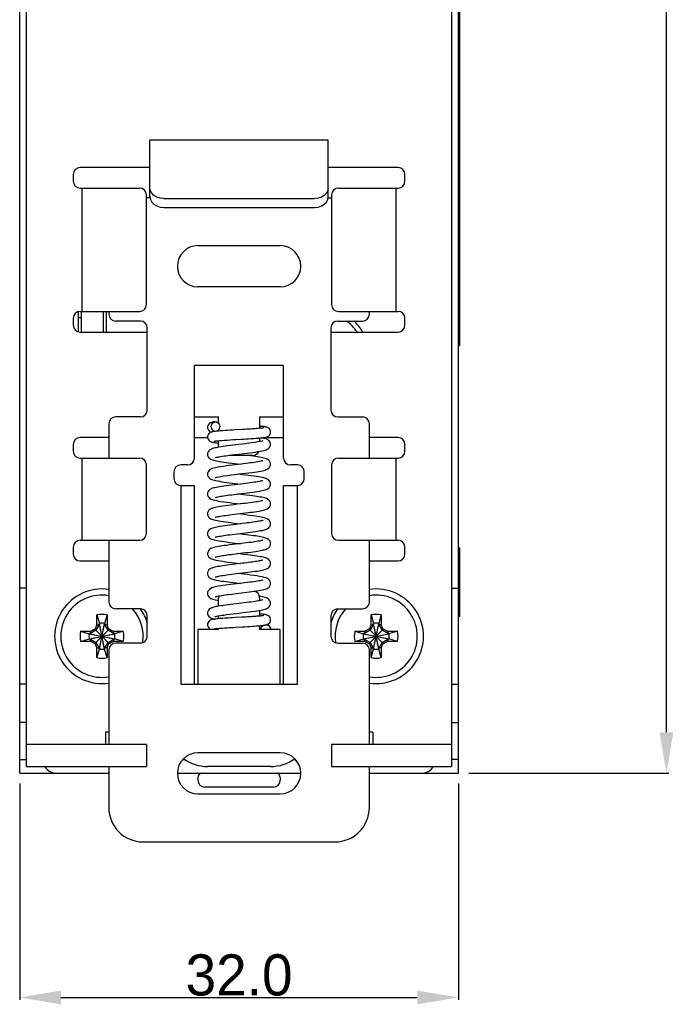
# Model space of a CAD drawing. Header units: millimetres. Extents: x 0 to 268, y -17 to 134.
# Tile 1 of 7: x 0 to 48, y -17 to 55. Entities that reach past the tile are written whole.
import ezdxf

# ---------------------------------------------------------------- set-up
doc = ezdxf.new("R2010")
doc.units = ezdxf.units.MM
doc.layers.add('02___PRT_ALL_AXES', color=7, linetype='Continuous')
doc.styles.add('TEXTSTYLE_5', font='txt')
doc.dimstyles.new('DIMSTYLE_5', dxfattribs={"dimtxt": 2.5, "dimasz": 3, "dimexe": 0.18, "dimexo": 0.75, "dimgap": 0.09, "dimtad": 1, "dimdec": 1, "dimzin": 0, "dimdsep": 46, "dimtxsty": 'TEXTSTYLE_5', "dimblk": '_FILLED', "dimblk1": '_FILLED', "dimblk2": '_FILLED', "dimcen": 0.09, "dimclrd": 2, "dimclre": 2, "dimclrt": 2, "dimadec": 0, "dimazin": 0, "dimtol": 1, "dimtp": 0.5, "dimtm": 0.5, "dimtfac": 1, "dimtdec": 1, "dimtofl": 0, "dimtmove": 0, "dimatfit": 3, "dimldrblk": '_FILLED', "dimfxl": 1, "dimtolj": 1, "dimtzin": 0, "dimarcsym": 0})

# ---------------------------------------------------------------- blocks, each defined once
blk = doc.blocks.new('_FILLED')
at = {"color": 0, "linetype": 'ByBlock'}
blk.add_solid([(0, 0), (-1, 0.167), (-1, -0.167)], dxfattribs=at)
blk = doc.blocks.new('*D2')
at = {"color": 2, "lineweight": -2}
for p, q in [((0, -0.75), (0, -16.533)), ((32, -0.75), (32, -16.533)), ((3, -16.353), (29, -16.353))]:
    blk.add_line(p, q, dxfattribs=at)
at = {"layer": 'Defpoints', "color": 0}
for p in [(0, 0), (32, 0), (32, -16.353)]:
    blk.add_point(p, dxfattribs=at)
at = {"color": 2, "lineweight": -2, "xscale": 3, "yscale": 3, "zscale": 3, "rotation": 180}
blk.add_blockref('_FILLED', (0, -16.353), dxfattribs=at)
at = {"color": 2, "lineweight": -2, "xscale": 3, "yscale": 3, "zscale": 3}
blk.add_blockref('_FILLED', (32, -16.353), dxfattribs=at)
at = {"color": 2, "insert": (16, -14.73), "char_height": 3, "attachment_point": 5, "style": 'TEXTSTYLE_5'}
blk.add_mtext('\\A1;32.0', dxfattribs=at)
blk = doc.blocks.new('*D3')
at = {"color": 2, "lineweight": -2}
for p, q in [((32.75, 124), (47.349, 124)), ((47.169, 3), (47.169, 121)), ((32.75, 0), (47.349, 0))]:
    blk.add_line(p, q, dxfattribs=at)
at = {"layer": 'Defpoints', "color": 0}
for p in [(32, 124), (47.169, 124), (32, 0)]:
    blk.add_point(p, dxfattribs=at)
at = {"color": 2, "lineweight": -2, "xscale": 3, "yscale": 3, "zscale": 3}
for p, rotation in [((47.169, 124), 90), ((47.169, 0), 270)]:
    blk.add_blockref('_FILLED', p, dxfattribs=dict(at, rotation=rotation))
at = {"color": 2, "insert": (45.548, 62), "char_height": 3, "attachment_point": 5, "rotation": 90, "style": 'TEXTSTYLE_5'}
blk.add_mtext('\\A1;124.0', dxfattribs=at)

msp = doc.modelspace()

# ---------------------------------------------------------------- linework, layer by layer
at = {"color": 7, "linetype": 'Continuous'}
for p, q in [((0, 0), (0, 124)), ((32, 0), (32, 124)), ((32.075, 94.7), (32.075, 31.2)), ((0.5, 0.5), (0.5, 72)), ((31.5, 72), (31.5, 0.5)), ((22.5, 46.197), (9.5, 46.197)), ((9.5, 42.06), (9.5, 46.197)), ((22.5, 42), (22.5, 46.197)), ((9.5, 44.2), (4.4, 44.2)), ((27.6, 44.2), (22.5, 44.2)), ((3.9, 43.7), (3.9, 43.2)), ((28.1, 43.2), (28.1, 43.7)), ((4.4, 42.7), (8.749, 42.7)), ((4.557, 33.7), (4.557, 42.7)), ((23.251, 42.7), (27.6, 42.7)), ((27.443, 42.7), (27.443, 33.7)), ((9.249, 34.2), (9.249, 42.2)), ((9.5, 42), (9.249, 42)), ((9.5, 42.039), (9.5, 42)), ((10.5, 41.937), (21.5, 41.937)), ((22.5, 42), (22.751, 42)), ((22.751, 42.2), (22.751, 34.2)), ((10.5, 41.294), (21.5, 41.294)), ((13, 38.5), (19, 38.5)), ((19, 35.5), (13, 35.5)), ((3.9, 33.2), (3.9, 32.7)), ((4.3, 32.22), (4.3, 33.68)), ((4.3, 33.25), (4.5, 33.25)), ((4.4, 33.7), (8.749, 33.7)), ((4.5, 32.2), (4.5, 33.7)), ((6.1, 32.2), (6.1, 33.7)), ((6.3, 33.7), (6.3, 32.2)), ((6.5, 33.7), (6.5, 33.5)), ((23.251, 33.7), (27.6, 33.7)), ((25.5, 33.5), (25.5, 33.7)), ((28.1, 32.7), (28.1, 33.2)), ((8.8, 33), (7, 33)), ((9.3, 26.5), (9.3, 32.5)), ((22.7, 32.5), (22.7, 26.5)), ((23.2, 33), (25, 33)), ((4.4, 32.2), (9.3, 32.2)), ((22.7, 32.2), (27.6, 32.2)), ((32.075, 31.2), (32, 31.2)), ((19.25, 29.767), (12.75, 29.767)), ((12.75, 23), (12.75, 29.767)), ((19.25, 23), (19.25, 29.767)), ((8.8, 26), (7, 26)), ((12.75, 26.001), (14.5, 26.001)), ((14.5, 25.545), (14.5, 26.001)), ((17.5, 26.001), (19.25, 26.001)), ((17.5, 26.001), (17.5, 25.169)), ((23.2, 26), (25, 26)), ((6.5, 25.5), (6.5, 23)), ((25.5, 23), (25.5, 25.5)), ((6.5, 24.5), (4.4, 24.5)), ((12.75, 24.5), (13.7, 24.5)), ((14.25, 24.948), (14.198, 24.942)), ((14.356, 24.96), (14.25, 24.948)), ((14.25, 24.948), (14.25, 24.948)), ((14.5, 24.973), (14.5, 25.055)), ((16.242, 25.084), (15.724, 25.054)), ((17.5, 24.467), (17.5, 24.2)), ((17.81, 24.5), (19.25, 24.5)), ((27.6, 24.5), (25.5, 24.5)), ((3.9, 24), (3.9, 23.5)), ((14.313, 24.252), (14.424, 24.264)), ((14.313, 24.252), (14.313, 24.252)), ((14.5, 23.794), (14.5, 24.271)), ((17.673, 24.24), (17.553, 24.211)), ((17.674, 24.24), (17.673, 24.239)), ((18.3, 24.003), (18.3, 24.003)), ((28.1, 23.5), (28.1, 24)), ((4.4, 23), (8.749, 23)), ((4.557, 17), (4.557, 23)), ((13.7, 23.281), (13.7, 23.281)), ((14.906, 23.155), (15.035, 23.173)), ((17, 23.201), (15.244, 23.201)), ((17.817, 23.559), (17.818, 23.559)), ((23.251, 23), (27.6, 23)), ((27.443, 23), (27.443, 17)), ((9.249, 17.5), (9.249, 22.5)), ((12.25, 22.5), (11.75, 22.5)), ((18.299, 22.556), (18.299, 22.555)), ((20.25, 22.5), (19.75, 22.5)), ((22.751, 22.5), (22.751, 17.5)), ((11.25, 22), (11.25, 21.5)), ((13.7, 21.831), (13.7, 21.83)), ((14.024, 22.229), (14.024, 22.229)), ((14.264, 21.577), (14.264, 21.577)), ((16.247, 21.789), (15.895, 21.831)), ((20.75, 21.5), (20.75, 22)), ((11.75, 21), (12.75, 21)), ((11.75, 21), (11.75, 6.5)), ((12.75, 6.5), (12.75, 21)), ((18.299, 21.106), (18.299, 21.106)), ((19.25, 21), (20.25, 21)), ((19.25, 6.5), (19.25, 21)), ((20.25, 6.5), (20.25, 21)), ((13.7, 20.381), (13.7, 20.381)), ((16.123, 20.354), (15.895, 20.381)), ((18.3, 19.656), (18.3, 19.656)), ((13.7, 18.931), (13.7, 18.93)), ((16.159, 18.899), (15.895, 18.931)), ((15.834, 18.238), (16.105, 18.206)), ((16.472, 18.25), (16.239, 18.222)), ((18.299, 18.206), (18.299, 18.206)), ((13.701, 17.481), (13.701, 17.481)), ((16.153, 17.45), (15.895, 17.481)), ((16.284, 17.527), (16.476, 17.55)), ((4.4, 17), (8.749, 17)), ((6.5, 17), (6.5, 12.5)), ((18.3, 16.756), (18.3, 16.756)), ((23.251, 17), (27.6, 17)), ((25.5, 12.5), (25.5, 17)), ((3.9, 16.5), (3.9, 16)), ((13.701, 16.031), (13.701, 16.03)), ((14.576, 15.851), (14.669, 15.868)), ((16.192, 15.996), (15.895, 16.031)), ((28.1, 16), (28.1, 16.5)), ((32, 16.45), (32.1, 16.45)), ((32.1, 11.45), (32.1, 16.45)), ((4.4, 15.5), (6.5, 15.5)), ((14.304, 15.555), (14.304, 15.555)), ((15.852, 15.336), (16.105, 15.306)), ((18.3, 15.306), (18.3, 15.305)), ((25.5, 15.5), (27.6, 15.5)), ((13.701, 14.581), (13.701, 14.581)), ((16.145, 14.551), (15.895, 14.581)), ((15.782, 13.894), (16.105, 13.856)), ((18.084, 14.204), (18.083, 14.204)), ((18.299, 13.856), (18.299, 13.856)), ((0.5, 13.5), (0, 13.5)), ((13.7, 13.131), (13.7, 13.131)), ((16.93, 13.257), (17.109, 13.282)), ((31.5, 13.5), (32, 13.5)), ((14.41, 12.634), (14.5, 12.618)), ((14.5, 12.195), (14.5, 12.8)), ((14.741, 12.233), (14.849, 12.249)), ((17.585, 12.903), (17.475, 12.923)), ((17.5, 12.8), (17.5, 12.6)), ((18.3, 12.406), (18.3, 12.405)), ((5.63, 11.557), (5.815, 10.932)), ((5.63, 10.817), (5.63, 11.557)), ((6.37, 11.557), (6.185, 10.932)), ((6.37, 11.557), (6.37, 10.817)), ((8.8, 12), (7, 12)), ((9.3, 10), (9.3, 11.5)), ((13.7, 11.694), (13.7, 11.694)), ((14.882, 11.551), (14.882, 11.551)), ((17.5, 11.893), (17.5, 11.474)), ((22.7, 11.5), (22.7, 10)), ((23.2, 12), (25, 12)), ((25.63, 11.557), (25.815, 10.932)), ((25.63, 10.817), (25.63, 11.557)), ((26.37, 11.557), (26.185, 10.932)), ((26.37, 11.557), (26.37, 10.817)), ((5.536, 10.574), (5.63, 10.817)), ((5.815, 10.895), (5.555, 10.445)), ((5.63, 10.817), (5.815, 10.895)), ((6.185, 9.068), (5.815, 10.932)), ((5.815, 10.932), (5.815, 10.895)), ((5.815, 9.068), (6.185, 10.932)), ((6.185, 9.105), (5.815, 10.895)), ((5.815, 9.105), (6.185, 10.895)), ((6.185, 10.895), (6.185, 10.932)), ((6.37, 10.817), (6.185, 10.895)), ((6.445, 10.445), (6.185, 10.895)), ((6.37, 10.817), (6.464, 10.574)), ((14.5, 11.278), (14.5, 11.488)), ((16.202, 11.387), (15.715, 11.359)), ((18.3, 11.2), (18.3, 11.206)), ((18.3, 11.196), (18.3, 11.2)), ((25.536, 10.574), (25.63, 10.817)), ((25.815, 10.895), (25.555, 10.445)), ((25.63, 10.817), (25.815, 10.895)), ((26.185, 9.068), (25.815, 10.932)), ((25.815, 10.932), (25.815, 10.895)), ((25.815, 9.068), (26.185, 10.932)), ((26.185, 9.105), (25.815, 10.895)), ((25.815, 9.105), (26.185, 10.895)), ((26.185, 10.895), (26.185, 10.932)), ((26.37, 10.817), (26.185, 10.895)), ((26.445, 10.445), (26.185, 10.895)), ((26.37, 10.817), (26.464, 10.574)), ((32.1, 11.45), (32, 11.45)), ((4.443, 10.37), (5.183, 10.37)), ((4.443, 10.37), (5.068, 10.185)), ((5.105, 10.185), (5.068, 10.185)), ((5.068, 10.185), (6.932, 9.815)), ((5.068, 9.815), (6.932, 10.185)), ((5.555, 10.445), (5.105, 10.185)), ((5.183, 10.37), (5.105, 10.185)), ((5.105, 10.185), (6.895, 9.815)), ((5.105, 9.815), (6.895, 10.185)), ((5.183, 10.37), (5.536, 10.574)), ((5.536, 10.574), (5.555, 10.445)), ((5.555, 10.445), (6.445, 9.555)), ((5.555, 9.555), (6.445, 10.445)), ((6.464, 10.574), (6.445, 10.445)), ((6.895, 10.185), (6.445, 10.445)), ((6.464, 10.574), (6.817, 10.37)), ((6.817, 10.37), (7.557, 10.37)), ((6.817, 10.37), (6.895, 10.185)), ((6.932, 10.185), (6.895, 10.185)), ((7.557, 10.37), (6.932, 10.185)), ((14.5, 10.5), (13, 10.5)), ((13, 10.5), (13, 6.5)), ((14.186, 10.537), (14.185, 10.537)), ((14.5, 10.5), (14.5, 10.576)), ((15.731, 10.66), (16.232, 10.688)), ((17.5, 10.772), (17.5, 10.5)), ((19, 10.5), (17.5, 10.5)), ((19, 6.5), (19, 10.5)), ((24.443, 10.37), (25.183, 10.37)), ((24.443, 10.37), (25.068, 10.185)), ((25.068, 9.815), (26.932, 10.185)), ((25.105, 10.185), (25.068, 10.185)), ((25.068, 10.185), (26.932, 9.815)), ((25.555, 10.445), (25.105, 10.185)), ((25.183, 10.37), (25.105, 10.185)), ((25.105, 9.815), (26.895, 10.185)), ((25.105, 10.185), (26.895, 9.815)), ((25.183, 10.37), (25.536, 10.574)), ((25.536, 10.574), (25.555, 10.445)), ((25.555, 10.445), (26.445, 9.555)), ((25.555, 9.555), (26.445, 10.445)), ((26.464, 10.574), (26.445, 10.445)), ((26.895, 10.185), (26.445, 10.445)), ((26.464, 10.574), (26.817, 10.37)), ((26.817, 10.37), (27.557, 10.37)), ((26.817, 10.37), (26.895, 10.185)), ((26.932, 10.185), (26.895, 10.185)), ((27.557, 10.37), (26.932, 10.185)), ((4.443, 9.63), (5.068, 9.815)), ((5.183, 9.63), (4.443, 9.63)), ((5.068, 9.815), (5.105, 9.815)), ((5.105, 9.815), (5.555, 9.555)), ((5.183, 9.63), (5.105, 9.815)), ((5.536, 9.426), (5.183, 9.63)), ((5.536, 9.426), (5.555, 9.555)), ((5.63, 9.183), (5.536, 9.426)), ((5.555, 9.555), (5.815, 9.105)), ((6.185, 9.105), (6.445, 9.555)), ((6.464, 9.426), (6.37, 9.183)), ((6.445, 9.555), (6.895, 9.815)), ((6.464, 9.426), (6.445, 9.555)), ((6.817, 9.63), (6.464, 9.426)), ((6.817, 9.63), (6.895, 9.815)), ((7.557, 9.63), (6.817, 9.63)), ((6.895, 9.815), (6.932, 9.815)), ((7.557, 9.63), (6.932, 9.815)), ((8.8, 9.5), (7, 9.5)), ((23.2, 9.5), (25, 9.5)), ((24.443, 9.63), (25.068, 9.815)), ((25.183, 9.63), (24.443, 9.63)), ((25.068, 9.815), (25.105, 9.815)), ((25.105, 9.815), (25.555, 9.555)), ((25.183, 9.63), (25.105, 9.815)), ((25.536, 9.426), (25.183, 9.63)), ((25.536, 9.426), (25.555, 9.555)), ((25.63, 9.183), (25.536, 9.426)), ((25.555, 9.555), (25.815, 9.105)), ((26.185, 9.105), (26.445, 9.555)), ((26.464, 9.426), (26.37, 9.183)), ((26.445, 9.555), (26.895, 9.815)), ((26.464, 9.426), (26.445, 9.555)), ((26.817, 9.63), (26.464, 9.426)), ((26.817, 9.63), (26.895, 9.815)), ((27.557, 9.63), (26.817, 9.63)), ((26.895, 9.815), (26.932, 9.815)), ((27.557, 9.63), (26.932, 9.815)), ((5.63, 9.183), (5.815, 9.105)), ((5.63, 8.443), (5.63, 9.183)), ((5.63, 8.443), (5.815, 9.068)), ((5.815, 9.105), (5.815, 9.068)), ((6.37, 9.183), (6.185, 9.105)), ((6.185, 9.068), (6.185, 9.105)), ((6.37, 8.443), (6.185, 9.068)), ((6.37, 9.183), (6.37, 8.443)), ((6.5, 9), (6.5, 2.1)), ((25.5, 2.1), (25.5, 9)), ((25.63, 9.183), (25.815, 9.105)), ((25.63, 8.443), (25.63, 9.183)), ((25.63, 8.443), (25.815, 9.068)), ((25.815, 9.105), (25.815, 9.068)), ((26.37, 9.183), (26.185, 9.105)), ((26.185, 9.068), (26.185, 9.105)), ((26.37, 8.443), (26.185, 9.068)), ((26.37, 9.183), (26.37, 8.443)), ((0.5, 6.5), (0, 6.5)), ((11.75, 6.5), (20.25, 6.5)), ((31.5, 6.5), (32, 6.5)), ((0.5, 3.7), (0, 3.7)), ((31.5, 3.7), (32, 3.7)), ((6.5, 3), (6.25, 3)), ((6.25, 3), (6.25, 2.1)), ((25.75, 3), (25.5, 3)), ((25.75, 3), (25.75, 2.1)), ((9.25, 2.1), (0.5, 2.1)), ((9.25, 2.1), (9.25, 0.5)), ((19, 1.5), (13, 1.5)), ((31.5, 2.1), (22.75, 2.1)), ((22.75, 2.1), (22.75, 0.5)), ((0, 1), (0.5, 1)), ((11.896, 1), (12.087, 1)), ((19.913, 1), (20.104, 1)), ((32, 1), (31.5, 1)), ((0.5, 0.5), (9.25, 0.5)), ((6.5, 0.5), (6.5, -2.5)), ((18.292, 0.5), (13.708, 0.5)), ((22.75, 0.5), (31.5, 0.5)), ((25.5, -2.5), (25.5, 0.5)), ((18.5, -1), (13.5, -1)), ((13, -1.5), (19, -1.5)), ((9, -5), (23, -5))]:
    msp.add_line(p, q, dxfattribs=at)
at = {"color": 3, "linetype": 'Continuous'}
for p, q in [((0, 0), (6.5, 0)), ((11.511, 0), (20.489, 0)), ((25.5, 0), (32, 0))]:
    msp.add_line(p, q, dxfattribs=at)
at = {"color": 7, "linetype": 'Continuous'}
for points in [[(10.5, 41.937), (10.24, 41.963), (10, 42.04), (9.793, 42.161), (9.634, 42.319), (9.534, 42.504), (9.5, 42.703)], [(22.5, 42.703), (22.466, 42.504), (22.366, 42.319), (22.207, 42.161), (22.001, 42.04), (21.76, 41.963), (21.5, 41.937)], [(9.5, 42.06), (9.534, 41.861), (9.634, 41.677), (9.793, 41.518), (9.999, 41.397), (10.24, 41.32), (10.5, 41.294)], [(21.5, 41.294), (21.76, 41.32), (22, 41.397), (22.207, 41.518), (22.366, 41.677), (22.466, 41.861), (22.5, 42.06)], [(14.25, 25.648), (14.198, 25.642), (14.142, 25.634), (14.092, 25.626), (14.047, 25.617), (14.005, 25.607), (13.959, 25.593), (13.907, 25.571), (13.846, 25.534), (13.786, 25.477), (13.737, 25.401), (13.707, 25.313), (13.7, 25.245)], [(13.7, 25.245), (13.707, 25.176), (13.739, 25.085), (13.789, 25.009), (13.852, 24.953), (13.914, 24.917), (13.967, 24.895), (13.971, 24.894)], [(13.972, 25.3), (13.983, 25.391), (14.014, 25.475), (14.063, 25.548), (14.127, 25.603), (14.201, 25.638), (14.25, 25.648)], [(14.276, 24.951), (14.201, 24.962), (14.127, 24.997), (14.063, 25.052), (14.014, 25.125), (13.983, 25.209), (13.972, 25.3)], [(14.25, 25.648), (14.281, 25.65), (14.36, 25.638), (14.434, 25.603), (14.498, 25.548)], [(14.498, 25.548), (14.548, 25.475), (14.578, 25.391), (14.589, 25.3)], [(14.589, 25.3), (14.578, 25.209), (14.548, 25.125)], [(17.529, 25.172), (17.453, 25.165), (17.367, 25.157), (17.274, 25.15), (17.173, 25.143), (17.064, 25.135), (16.947, 25.127), (16.822, 25.119), (16.689, 25.111), (16.547, 25.102), (16.398, 25.093), (16.242, 25.084)], [(18.3, 24.895), (18.292, 24.967), (18.261, 25.057), (18.209, 25.133), (18.147, 25.188), (18.086, 25.224), (18.034, 25.245), (17.989, 25.258), (17.945, 25.268), (17.898, 25.277), (17.845, 25.286), (17.787, 25.294), (17.722, 25.301), (17.651, 25.309), (17.572, 25.317), (17.5, 25.323)], [(17.812, 25.208), (17.814, 25.208), (17.814, 25.208), (17.801, 25.206), (17.779, 25.202), (17.747, 25.197), (17.706, 25.191), (17.656, 25.185), (17.597, 25.178), (17.529, 25.172)], [(14.198, 24.942), (14.141, 24.933), (14.091, 24.925), (14.044, 24.915), (14, 24.904), (13.953, 24.888), (13.899, 24.864), (13.839, 24.825), (13.781, 24.768), (13.734, 24.693), (13.706, 24.606), (13.7, 24.542)], [(13.7, 24.542), (13.708, 24.469), (13.742, 24.375), (13.796, 24.298), (13.858, 24.244), (13.917, 24.21), (13.969, 24.188), (14.015, 24.174), (14.063, 24.162), (14.114, 24.151), (14.17, 24.141), (14.234, 24.13), (14.306, 24.12), (14.386, 24.11), (14.475, 24.099), (14.5, 24.096)], [(14.548, 25.125), (14.498, 25.052), (14.434, 24.997), (14.36, 24.962), (14.341, 24.958)], [(15.724, 25.054), (15.539, 25.044), (15.353, 25.033), (15.167, 25.021), (14.985, 25.009), (14.81, 24.997), (14.644, 24.985), (14.492, 24.973), (14.356, 24.96)], [(15.767, 24.357), (16.162, 24.38), (16.344, 24.39), (16.517, 24.4), (16.68, 24.41), (16.834, 24.419), (16.977, 24.429), (17.11, 24.438), (17.234, 24.446), (17.348, 24.455), (17.453, 24.463), (17.549, 24.472), (17.636, 24.48), (17.713, 24.488), (17.782, 24.496), (17.843, 24.504), (17.897, 24.513), (17.945, 24.522), (17.99, 24.533), (18.036, 24.546), (18.089, 24.568), (18.151, 24.605), (18.213, 24.662), (18.263, 24.739), (18.293, 24.828), (18.3, 24.895)], [(18.3, 24.003), (18.293, 24.075), (18.258, 24.174), (18.199, 24.258), (18.128, 24.32), (18.055, 24.363), (17.981, 24.394), (17.902, 24.419), (17.815, 24.441), (17.715, 24.462), (17.623, 24.479)], [(14.549, 23.802), (14.428, 23.781), (14.321, 23.76), (14.225, 23.738), (14.141, 23.717), (14.065, 23.693), (13.996, 23.668), (13.93, 23.636), (13.864, 23.595), (13.801, 23.538), (13.746, 23.46), (13.709, 23.362), (13.7, 23.281)], [(14.193, 24.233), (14.19, 24.232), (14.196, 24.234), (14.213, 24.237), (14.241, 24.242), (14.278, 24.247), (14.313, 24.252)], [(14.424, 24.264), (14.574, 24.278), (14.747, 24.292), (14.937, 24.306), (15.138, 24.319), (15.347, 24.332), (15.558, 24.345), (15.767, 24.357)], [(16.215, 24.019), (15.76, 23.965), (15.55, 23.94), (15.351, 23.915), (15.164, 23.892), (14.99, 23.868), (14.829, 23.846), (14.682, 23.824), (14.549, 23.802)], [(17.553, 24.211), (17.379, 24.177), (17.172, 24.144), (16.944, 24.111), (16.703, 24.079), (16.457, 24.048), (16.215, 24.019)], [(17.736, 24.259), (17.74, 24.262), (17.732, 24.258), (17.706, 24.249), (17.674, 24.24)], [(17.818, 23.559), (17.9, 23.582), (17.982, 23.61), (18.055, 23.642), (18.126, 23.683), (18.195, 23.743), (18.255, 23.826), (18.292, 23.926), (18.3, 24.003)], [(13.7, 23.281), (13.708, 23.204), (13.745, 23.103), (13.803, 23.021), (13.869, 22.963), (13.937, 22.922), (14.005, 22.89), (14.077, 22.864), (14.157, 22.841), (14.248, 22.818), (14.35, 22.796), (14.466, 22.774), (14.595, 22.752), (14.738, 22.729), (14.896, 22.706), (15.069, 22.682), (15.258, 22.658), (15.461, 22.633), (15.678, 22.607), (16.105, 22.556)], [(14.263, 23.026), (14.264, 23.026), (14.281, 23.033), (14.314, 23.043), (14.362, 23.056), (14.423, 23.071), (14.498, 23.087), (14.583, 23.103), (14.681, 23.12), (14.788, 23.137), (14.906, 23.155)], [(15.035, 23.173), (15.173, 23.192), (15.32, 23.211), (15.477, 23.23), (15.642, 23.251), (15.815, 23.271)], [(15.815, 23.271), (16.188, 23.316), (16.386, 23.339), (16.588, 23.364), (16.791, 23.389), (16.992, 23.416), (17.187, 23.443), (17.371, 23.471), (17.541, 23.5), (17.694, 23.53), (17.817, 23.559)], [(17.017, 23.142), (16.827, 23.168), (16.623, 23.194), (16.563, 23.201)], [(18.299, 22.555), (18.291, 22.634), (18.254, 22.734), (18.196, 22.816), (18.129, 22.875), (18.06, 22.917), (17.989, 22.949), (17.912, 22.976), (17.825, 23.001), (17.728, 23.024), (17.617, 23.047), (17.491, 23.07), (17.35, 23.094), (17.192, 23.118), (17.017, 23.142)], [(15.724, 22.511), (15.502, 22.484), (15.277, 22.456), (15.054, 22.427), (14.839, 22.397), (14.635, 22.366), (14.448, 22.335), (14.282, 22.301), (14.138, 22.266), (14.024, 22.229)], [(14.264, 21.577), (14.298, 21.589), (14.38, 21.611), (14.503, 21.638), (14.666, 21.667), (14.874, 21.7), (15.128, 21.736), (15.414, 21.773), (15.713, 21.809), (15.999, 21.843), (16.259, 21.874), (16.5, 21.903), (16.722, 21.931), (16.927, 21.957), (17.114, 21.983), (17.285, 22.008), (17.44, 22.032), (17.577, 22.057), (17.698, 22.081), (17.803, 22.105), (17.895, 22.13), (17.976, 22.158), (18.05, 22.19), (18.124, 22.233), (18.195, 22.294), (18.255, 22.38), (18.292, 22.482), (18.299, 22.556)], [(17.737, 22.81), (17.735, 22.81), (17.712, 22.801), (17.671, 22.789), (17.612, 22.774), (17.538, 22.757), (17.451, 22.74), (17.351, 22.722), (17.238, 22.704), (17.115, 22.685), (16.981, 22.666), (16.835, 22.646), (16.679, 22.626), (16.511, 22.605), (16.332, 22.583), (16.141, 22.56), (15.724, 22.511)], [(14.024, 22.229), (13.972, 22.207), (13.909, 22.175), (13.847, 22.132), (13.788, 22.072), (13.737, 21.992), (13.707, 21.899), (13.7, 21.83)], [(13.7, 21.831), (13.709, 21.75), (13.748, 21.647), (13.808, 21.566), (13.877, 21.507), (13.948, 21.466), (14.023, 21.433), (14.104, 21.406), (14.197, 21.38), (14.305, 21.355), (14.431, 21.33), (14.575, 21.305), (14.737, 21.279), (14.916, 21.253), (15.108, 21.227), (15.309, 21.202), (15.516, 21.176), (15.723, 21.151), (16.106, 21.106)], [(18.299, 21.106), (18.291, 21.182), (18.255, 21.282), (18.195, 21.367), (18.124, 21.429), (18.049, 21.473), (17.971, 21.506), (17.887, 21.533), (17.795, 21.558), (17.69, 21.582), (17.569, 21.606), (17.429, 21.631), (17.269, 21.656), (17.089, 21.683), (16.892, 21.709), (16.683, 21.736), (16.466, 21.763), (16.247, 21.789)], [(17.736, 21.36), (17.734, 21.359), (17.712, 21.351), (17.67, 21.339), (17.611, 21.324), (17.536, 21.307), (17.447, 21.289), (17.345, 21.271), (17.229, 21.252), (17.1, 21.233), (16.96, 21.213), (16.808, 21.192), (16.646, 21.172), (16.475, 21.15), (16.292, 21.128), (16.096, 21.105), (15.885, 21.08), (15.666, 21.054), (15.45, 21.028), (15.245, 21.002), (15.056, 20.977), (14.884, 20.954), (14.726, 20.931), (14.584, 20.908), (14.457, 20.886), (14.343, 20.864), (14.241, 20.842), (14.152, 20.82), (14.072, 20.796), (14.001, 20.77), (13.933, 20.738), (13.866, 20.697), (13.801, 20.638), (13.745, 20.557), (13.708, 20.458), (13.7, 20.381)], [(14.266, 20.128), (14.265, 20.127), (14.266, 20.127), (14.287, 20.135), (14.326, 20.147), (14.381, 20.161), (14.451, 20.177), (14.536, 20.194), (14.634, 20.212), (14.744, 20.23), (14.867, 20.249), (15.001, 20.268), (15.146, 20.288), (15.302, 20.308), (15.468, 20.329), (15.643, 20.351), (15.826, 20.373), (16.016, 20.395), (16.209, 20.418), (16.405, 20.442), (16.6, 20.465), (16.792, 20.489), (16.978, 20.514), (17.155, 20.538), (17.319, 20.563), (17.467, 20.587), (17.598, 20.611), (17.712, 20.634), (17.811, 20.657), (17.898, 20.681), (17.976, 20.708), (18.049, 20.739), (18.121, 20.781), (18.191, 20.84), (18.251, 20.922), (18.29, 21.024), (18.299, 21.106)], [(13.7, 20.381), (13.708, 20.305), (13.746, 20.202), (13.808, 20.117), (13.879, 20.056), (13.952, 20.014), (14.03, 19.981), (14.122, 19.95), (14.23, 19.922), (14.358, 19.894), (14.508, 19.866), (14.681, 19.838), (14.875, 19.809), (15.09, 19.78), (15.323, 19.75), (15.575, 19.719), (15.841, 19.687), (16.105, 19.656)], [(16.967, 20.249), (16.77, 20.275), (16.549, 20.303), (16.333, 20.329), (16.123, 20.354)], [(18.3, 19.656), (18.292, 19.729), (18.259, 19.826), (18.205, 19.907), (18.141, 19.966), (18.074, 20.009), (18.007, 20.042), (17.936, 20.068), (17.857, 20.092), (17.767, 20.115), (17.664, 20.138), (17.547, 20.16), (17.416, 20.183), (17.271, 20.206), (17.113, 20.229), (16.967, 20.249)], [(17.735, 19.91), (17.734, 19.909), (17.711, 19.901), (17.669, 19.888), (17.61, 19.873), (17.535, 19.857), (17.445, 19.839), (17.342, 19.821), (17.227, 19.802), (17.099, 19.783), (16.959, 19.763), (16.807, 19.742), (16.643, 19.721), (16.467, 19.699), (16.279, 19.677), (16.08, 19.653), (15.864, 19.627), (15.638, 19.6), (15.411, 19.573), (15.194, 19.545), (14.994, 19.519), (14.814, 19.494), (14.653, 19.469), (14.511, 19.446), (14.385, 19.423), (14.275, 19.4), (14.177, 19.376), (14.09, 19.352), (14.013, 19.325), (13.941, 19.292), (13.872, 19.25), (13.805, 19.192), (13.747, 19.11), (13.709, 19.01), (13.7, 18.93)], [(16.267, 18.975), (16.463, 18.999), (16.651, 19.022), (16.831, 19.044), (17, 19.067), (17.157, 19.089), (17.303, 19.11), (17.437, 19.132), (17.558, 19.153), (17.667, 19.174), (17.764, 19.196), (17.85, 19.217), (17.926, 19.24), (17.997, 19.266), (18.065, 19.298), (18.134, 19.34), (18.2, 19.4), (18.258, 19.484), (18.293, 19.584), (18.3, 19.656)], [(13.7, 18.931), (13.709, 18.853), (13.746, 18.752), (13.805, 18.669), (13.874, 18.61), (13.944, 18.567), (14.017, 18.536), (14.095, 18.509), (14.182, 18.484), (14.282, 18.46), (14.395, 18.437), (14.525, 18.413), (14.67, 18.39), (14.832, 18.365), (15.01, 18.34), (15.204, 18.315), (15.41, 18.289), (15.623, 18.263), (15.834, 18.238)], [(14.264, 18.677), (14.265, 18.677), (14.285, 18.684), (14.325, 18.697), (14.382, 18.711), (14.456, 18.728), (14.543, 18.745), (14.644, 18.764), (14.757, 18.782), (14.882, 18.801), (15.017, 18.821), (15.163, 18.84), (15.321, 18.861), (15.491, 18.882), (15.671, 18.904), (15.864, 18.927), (16.267, 18.975)], [(18.299, 18.206), (18.291, 18.285), (18.253, 18.386), (18.194, 18.469), (18.126, 18.527), (18.056, 18.569), (17.984, 18.601), (17.907, 18.627), (17.822, 18.652), (17.724, 18.675), (17.614, 18.698), (17.489, 18.721), (17.348, 18.744), (17.189, 18.768), (17.013, 18.793), (16.817, 18.819), (16.605, 18.846), (16.382, 18.873), (16.159, 18.899)], [(16.239, 18.222), (15.759, 18.165), (15.538, 18.138), (15.331, 18.113), (15.136, 18.088), (14.953, 18.063), (14.784, 18.039), (14.631, 18.016), (14.492, 17.993), (14.369, 17.97), (14.261, 17.947), (14.166, 17.923), (14.082, 17.899), (14.007, 17.872), (13.936, 17.84), (13.868, 17.797), (13.802, 17.738), (13.745, 17.657), (13.709, 17.558), (13.701, 17.481)], [(17.737, 18.46), (17.736, 18.46), (17.721, 18.454), (17.69, 18.444), (17.645, 18.432), (17.587, 18.418), (17.517, 18.403), (17.437, 18.388), (17.346, 18.371), (17.244, 18.355), (17.133, 18.338), (17.012, 18.32), (16.882, 18.302), (16.744, 18.284), (16.598, 18.266), (16.472, 18.25)], [(16.477, 17.55), (16.647, 17.571), (16.833, 17.595), (17.008, 17.618), (17.171, 17.641), (17.319, 17.663), (17.454, 17.685), (17.575, 17.706), (17.683, 17.728), (17.778, 17.749), (17.863, 17.771), (17.939, 17.794), (18.008, 17.821), (18.075, 17.853), (18.14, 17.895), (18.203, 17.953), (18.257, 18.033), (18.291, 18.13), (18.299, 18.206)], [(13.701, 17.481), (13.708, 17.407), (13.744, 17.306), (13.804, 17.221), (13.874, 17.16), (13.947, 17.116), (14.022, 17.083), (14.103, 17.056), (14.193, 17.031), (14.296, 17.007), (14.414, 16.983), (14.55, 16.959), (14.708, 16.934), (14.888, 16.907), (15.089, 16.88), (15.303, 16.852), (15.525, 16.825), (15.748, 16.798), (16.105, 16.756)], [(14.263, 17.226), (14.265, 17.227), (14.285, 17.234), (14.326, 17.247), (14.383, 17.262), (14.457, 17.278), (14.544, 17.296), (14.646, 17.314), (14.761, 17.333), (14.888, 17.352), (15.027, 17.372), (15.177, 17.392), (15.337, 17.413), (15.507, 17.434), (15.687, 17.456), (15.876, 17.479), (16.284, 17.527)], [(18.3, 16.756), (18.292, 16.83), (18.257, 16.929), (18.2, 17.011), (18.135, 17.071), (18.068, 17.113), (18.001, 17.144), (17.931, 17.17), (17.856, 17.192), (17.772, 17.214), (17.678, 17.235), (17.573, 17.256), (17.456, 17.276), (17.329, 17.297), (17.191, 17.318), (17.044, 17.339), (16.888, 17.36), (16.721, 17.381), (16.543, 17.403), (16.354, 17.426), (16.153, 17.45)], [(15.727, 16.711), (15.514, 16.685), (15.31, 16.66), (15.117, 16.635), (14.938, 16.611), (14.773, 16.588), (14.623, 16.565), (14.489, 16.542), (14.369, 16.52), (14.264, 16.497), (14.17, 16.475), (14.087, 16.451), (14.011, 16.424), (13.94, 16.392), (13.871, 16.35), (13.805, 16.292), (13.749, 16.214), (13.711, 16.115), (13.701, 16.03)], [(17.736, 17.01), (17.735, 17.01), (17.717, 17.003), (17.681, 16.992), (17.63, 16.978), (17.564, 16.963), (17.484, 16.946), (17.389, 16.929), (17.28, 16.91), (17.157, 16.891), (17.021, 16.871), (16.873, 16.851), (16.713, 16.83), (16.54, 16.808), (16.355, 16.786), (16.156, 16.762), (15.727, 16.711)], [(16.286, 16.077), (16.48, 16.101), (16.671, 16.124), (16.856, 16.148), (17.028, 16.171), (17.186, 16.193), (17.329, 16.214), (17.458, 16.236), (17.574, 16.256), (17.677, 16.276), (17.769, 16.297), (17.852, 16.318), (17.927, 16.341), (17.997, 16.366), (18.064, 16.397), (18.132, 16.439), (18.198, 16.498), (18.256, 16.581), (18.292, 16.682), (18.3, 16.756)], [(13.701, 16.031), (13.708, 15.959), (13.741, 15.862), (13.796, 15.78), (13.86, 15.72), (13.926, 15.677), (13.993, 15.645), (14.062, 15.619), (14.138, 15.596), (14.223, 15.574), (14.304, 15.555)], [(14.264, 15.777), (14.265, 15.777), (14.282, 15.783), (14.315, 15.794), (14.362, 15.807), (14.422, 15.821), (14.494, 15.836), (14.576, 15.851)], [(14.669, 15.868), (14.771, 15.884), (14.882, 15.901), (15.004, 15.919), (15.134, 15.937), (15.274, 15.955), (15.422, 15.974), (15.578, 15.993), (15.743, 16.013), (15.915, 16.033), (16.286, 16.077)], [(18.3, 15.305), (18.292, 15.381), (18.257, 15.478), (18.202, 15.559), (18.139, 15.618), (18.073, 15.66), (18.007, 15.692), (17.937, 15.718), (17.86, 15.741), (17.774, 15.764), (17.675, 15.786), (17.564, 15.807), (17.44, 15.829), (17.301, 15.851), (17.149, 15.874), (16.982, 15.897), (16.802, 15.921), (16.61, 15.945), (16.407, 15.97), (16.192, 15.996)], [(17.738, 15.561), (17.737, 15.561), (17.725, 15.556), (17.697, 15.547), (17.657, 15.535), (17.604, 15.522), (17.541, 15.508), (17.467, 15.493), (17.383, 15.478), (17.291, 15.462), (17.189, 15.446), (17.079, 15.43), (16.961, 15.413), (16.834, 15.396), (16.698, 15.378), (16.555, 15.36), (16.404, 15.342), (16.245, 15.322), (16.077, 15.302), (15.897, 15.281), (15.707, 15.259), (15.513, 15.235), (15.322, 15.212), (15.138, 15.188), (14.966, 15.165), (14.809, 15.143), (14.667, 15.122), (14.539, 15.101), (14.424, 15.08), (14.322, 15.06), (14.231, 15.04), (14.149, 15.019), (14.074, 14.996), (14.004, 14.971), (13.936, 14.94), (13.868, 14.898), (13.802, 14.839), (13.744, 14.756), (13.709, 14.656), (13.701, 14.581)], [(14.263, 14.326), (14.264, 14.327), (14.283, 14.334), (14.318, 14.345), (14.369, 14.358), (14.435, 14.373), (14.514, 14.39), (14.608, 14.407), (14.716, 14.426), (14.838, 14.445), (14.973, 14.464), (15.119, 14.485), (15.276, 14.505), (15.445, 14.526), (15.626, 14.549), (15.818, 14.572), (16.024, 14.596), (16.238, 14.622), (16.449, 14.647), (16.648, 14.671), (16.834, 14.695), (17.008, 14.718), (17.167, 14.74), (17.314, 14.762), (17.447, 14.784), (17.568, 14.805), (17.675, 14.826), (17.771, 14.847), (17.856, 14.869), (17.933, 14.893), (18.004, 14.919), (18.071, 14.95), (18.136, 14.992), (18.2, 15.049), (18.254, 15.127), (18.29, 15.223), (18.3, 15.306)], [(14.304, 15.555), (14.449, 15.527), (14.625, 15.497), (14.816, 15.468), (15.019, 15.439), (15.227, 15.412), (15.438, 15.386), (15.648, 15.36), (15.852, 15.336)], [(13.701, 14.581), (13.708, 14.507), (13.745, 14.405), (13.803, 14.322), (13.871, 14.262), (13.94, 14.22), (14.011, 14.188), (14.084, 14.162), (14.164, 14.139), (14.253, 14.117), (14.354, 14.095), (14.466, 14.074), (14.591, 14.052), (14.728, 14.031), (14.875, 14.009), (15.033, 13.987), (15.201, 13.965), (15.382, 13.943), (15.575, 13.919), (15.782, 13.894)], [(18.083, 14.204), (17.975, 14.254), (17.841, 14.297), (17.682, 14.334), (17.496, 14.37), (17.288, 14.403), (17.066, 14.436), (16.836, 14.467), (16.603, 14.496), (16.371, 14.524), (16.145, 14.551)], [(17.737, 14.11), (17.736, 14.11), (17.715, 14.102), (17.674, 14.09), (17.615, 14.075), (17.538, 14.057), (17.445, 14.039), (17.337, 14.02), (17.215, 14), (17.079, 13.98), (16.932, 13.959), (16.774, 13.938), (16.606, 13.916), (16.426, 13.894), (16.236, 13.871), (16.036, 13.848), (15.829, 13.823), (15.617, 13.798), (15.407, 13.772), (15.203, 13.747), (15.009, 13.721), (14.83, 13.696), (14.666, 13.671), (14.519, 13.647), (14.389, 13.623), (14.276, 13.6), (14.177, 13.576), (14.092, 13.552), (14.016, 13.526), (13.944, 13.494), (13.875, 13.453), (13.807, 13.394), (13.747, 13.312), (13.709, 13.211), (13.7, 13.131)], [(17.109, 13.282), (17.279, 13.307), (17.435, 13.332), (17.575, 13.356), (17.698, 13.381), (17.805, 13.406), (17.896, 13.431), (17.976, 13.458), (18.05, 13.489), (18.122, 13.531), (18.191, 13.59), (18.252, 13.673), (18.291, 13.776), (18.299, 13.856)], [(18.299, 13.856), (18.292, 13.927), (18.259, 14.024), (18.204, 14.107), (18.139, 14.168), (18.084, 14.204)], [(13.7, 13.131), (13.709, 13.052), (13.747, 12.95), (13.806, 12.868), (13.874, 12.81), (13.944, 12.768), (14.016, 12.736), (14.095, 12.708), (14.185, 12.683), (14.289, 12.659), (14.41, 12.634)], [(14.452, 12.927), (14.535, 12.944), (14.632, 12.961), (14.742, 12.98), (14.863, 12.998), (14.995, 13.017), (15.137, 13.037), (15.289, 13.057), (15.451, 13.077), (15.621, 13.098), (15.798, 13.119)], [(15.798, 13.119), (16.171, 13.164), (16.363, 13.186), (16.555, 13.21), (16.744, 13.233), (16.93, 13.257)], [(14.265, 12.877), (14.264, 12.877), (14.265, 12.877), (14.287, 12.885), (14.327, 12.897), (14.382, 12.911), (14.452, 12.927)], [(14.741, 12.233), (14.62, 12.214), (14.509, 12.196)], [(16.184, 12.415), (15.802, 12.37), (15.605, 12.346), (15.407, 12.322), (15.209, 12.297), (15.015, 12.272), (14.849, 12.249)], [(17.562, 12.612), (17.479, 12.596), (17.382, 12.578), (17.271, 12.559), (17.147, 12.54), (17.012, 12.52), (16.865, 12.5), (16.708, 12.479), (16.542, 12.458), (16.367, 12.437), (16.184, 12.415)], [(17.452, 11.884), (17.59, 11.909), (17.71, 11.934), (17.814, 11.958), (17.904, 11.983), (17.983, 12.01), (18.055, 12.042), (18.125, 12.084), (18.193, 12.142), (18.252, 12.224), (18.291, 12.325), (18.3, 12.406)], [(17.737, 12.661), (17.736, 12.66), (17.719, 12.654), (17.683, 12.642), (17.63, 12.628), (17.562, 12.612)], [(18.3, 12.405), (18.29, 12.489), (18.251, 12.589), (18.192, 12.67), (18.123, 12.729), (18.05, 12.772), (17.975, 12.804), (17.895, 12.831), (17.805, 12.856), (17.702, 12.88), (17.585, 12.903)], [(14.509, 12.196), (14.407, 12.178), (14.314, 12.16), (14.231, 12.143), (14.156, 12.125), (14.089, 12.106), (14.026, 12.086), (13.967, 12.063), (13.909, 12.033), (13.849, 11.993), (13.789, 11.935), (13.738, 11.856), (13.707, 11.763), (13.7, 11.694)], [(13.7, 11.694), (13.707, 11.625), (13.74, 11.527), (13.798, 11.443), (13.865, 11.383), (13.933, 11.343), (13.998, 11.315), (14.062, 11.293), (14.131, 11.275), (14.207, 11.257), (14.238, 11.251)], [(14.458, 11.48), (14.547, 11.497), (14.65, 11.515), (14.768, 11.534), (14.882, 11.551)], [(14.882, 11.551), (15.09, 11.581), (15.33, 11.612), (15.575, 11.643), (15.821, 11.672), (16.298, 11.729)], [(16.298, 11.729), (16.524, 11.756), (16.738, 11.782), (16.938, 11.809), (17.125, 11.834), (17.297, 11.859), (17.452, 11.884)], [(18.3, 11.206), (18.293, 11.271), (18.262, 11.359), (18.212, 11.434), (18.152, 11.49), (18.092, 11.526), (18.04, 11.548), (17.994, 11.562), (17.949, 11.573), (17.9, 11.583), (17.845, 11.593), (17.782, 11.602), (17.71, 11.612), (17.628, 11.621), (17.537, 11.631), (17.5, 11.635)], [(17.813, 11.513), (17.814, 11.513), (17.813, 11.513), (17.8, 11.51), (17.776, 11.506), (17.743, 11.501), (17.701, 11.495), (17.652, 11.489), (17.594, 11.483), (17.529, 11.476)], [(14.585, 11.285), (14.484, 11.277), (14.392, 11.268), (14.31, 11.26), (14.237, 11.251), (14.172, 11.243), (14.115, 11.234), (14.064, 11.225), (14.016, 11.214), (13.968, 11.2), (13.914, 11.178), (13.851, 11.142), (13.789, 11.086), (13.739, 11.011), (13.708, 10.922), (13.7, 10.85)], [(13.7, 10.85), (13.707, 10.779), (13.738, 10.69), (13.788, 10.616), (13.848, 10.56), (13.909, 10.524), (13.963, 10.502), (13.968, 10.5)], [(14.254, 11.429), (14.252, 11.428), (14.259, 11.431), (14.285, 11.439), (14.327, 11.451), (14.385, 11.464), (14.458, 11.48)], [(15.715, 11.359), (15.551, 11.349), (15.391, 11.34), (15.237, 11.33), (15.089, 11.321), (14.949, 11.312), (14.818, 11.303), (14.697, 11.294), (14.585, 11.285)], [(17.529, 11.476), (17.456, 11.47), (17.376, 11.463), (17.288, 11.456), (17.193, 11.449), (17.092, 11.441), (16.984, 11.434), (16.87, 11.427), (16.75, 11.419), (16.623, 11.411), (16.491, 11.403), (16.35, 11.395), (16.202, 11.387)], [(17.473, 10.77), (17.574, 10.779), (17.664, 10.788), (17.744, 10.796), (17.815, 10.805), (17.877, 10.814), (17.932, 10.824), (17.981, 10.835), (18.031, 10.849), (18.085, 10.871), (18.148, 10.907), (18.21, 10.964), (18.261, 11.04), (18.293, 11.13), (18.3, 11.196)], [(17.6, 10.5), (17.612, 10.591), (17.647, 10.675), (17.703, 10.748), (17.771, 10.8)], [(18.006, 10.842), (18.04, 10.838), (18.125, 10.803), (18.197, 10.748), (18.253, 10.675), (18.288, 10.591), (18.3, 10.504)], [(18.3, 10.504), (18.292, 10.571), (18.261, 10.66), (18.211, 10.735), (18.15, 10.791), (18.089, 10.827), (18.036, 10.849), (18.032, 10.85)], [(14.185, 10.537), (14.2, 10.54), (14.223, 10.544), (14.255, 10.549), (14.296, 10.555), (14.345, 10.561), (14.402, 10.567), (14.469, 10.573)], [(14.469, 10.573), (14.543, 10.58), (14.627, 10.587), (14.718, 10.595), (14.818, 10.602), (14.926, 10.61), (15.042, 10.618), (15.166, 10.626), (15.297, 10.634), (15.435, 10.642), (15.58, 10.651), (15.731, 10.66)], [(16.232, 10.688), (16.417, 10.699), (16.603, 10.71), (16.782, 10.721), (16.948, 10.731), (17.1, 10.742), (17.237, 10.751), (17.361, 10.761), (17.473, 10.77)]]:
    msp.add_lwpolyline(points, dxfattribs=at)
for centre, radius, start, end in [((4.4, 43.7), 0.5, 90, 180), ((27.6, 43.7), 0.5, 0, 90), ((4.4, 43.2), 0.5, 180, 270), ((27.6, 43.2), 0.5, 270, 0), ((8.749, 42.2), 0.5, 0, 90), ((23.251, 42.2), 0.5, 90, 180), ((13, 37), 1.5, 90, 270), ((19, 37), 1.5, 270, 90), ((8.749, 34.2), 0.5, 270, 0), ((23.251, 34.2), 0.5, 180, 270), ((4.4, 33.2), 0.5, 90, 180), ((7, 33.5), 0.5, 180, 270), ((25, 33.5), 0.5, 270, 0), ((27.6, 33.2), 0.5, 0, 90), ((4.4, 32.7), 0.5, 180, 270), ((8.8, 32.5), 0.5, 0, 90), ((23.2, 32.5), 0.5, 90, 180), ((22.1, 30.55), 3, 33.43093, 54.86117), ((27.6, 32.7), 0.5, 270, 0), ((7, 25.5), 0.5, 90, 180), ((8.8, 26.5), 0.5, 270, 0), ((23.2, 26.5), 0.5, 180, 270), ((25, 25.5), 0.5, 0, 90), ((4.4, 24), 0.5, 90, 180), ((27.6, 24), 0.5, 0, 90), ((4.4, 23.5), 0.5, 180, 270), ((8.749, 22.5), 0.5, 0, 90), ((12.25, 23), 0.5, 270, 0), ((17, 23.701), 0.5, 270, 333.87804), ((19.75, 23), 0.5, 180, 270), ((23.251, 22.5), 0.5, 90, 180), ((27.6, 23.5), 0.5, 270, 0), ((11.75, 22), 0.5, 90, 180), ((20.25, 22), 0.5, 0, 90), ((11.75, 21.5), 0.5, 180, 270), ((20.25, 21.5), 0.5, 270, 0), ((8.749, 17.5), 0.5, 270, 0), ((23.251, 17.5), 0.5, 180, 270), ((4.4, 16.5), 0.5, 90, 180), ((27.6, 16.5), 0.5, 0, 90), ((4.4, 16), 0.5, 180, 270), ((27.6, 16), 0.5, 270, 0), ((6, 10), 3.45, 81.58502, 278.41498), ((6, 10), 3, 80.39, 279.61), ((15, 12.8), 0.5, 163.05509, 180), ((17, 12.8), 0.5, 0, 78.22606), ((26, 10), 3.45, 261.58502, 98.41498), ((26, 10), 3, 260.39, 99.61), ((7, 12.5), 0.5, 180, 270), ((25, 12.5), 0.5, 270, 0), ((6, 10), 1.6, 76.62932, 103.37068), ((6, 10), 3, 350.87223, 41.87133), ((8.8, 11.5), 0.5, 0, 90), ((6, 10), 3.45, 16.06288, 35.54573), ((26, 10), 3.45, 144.45427, 163.93712), ((23.2, 11.5), 0.5, 90, 180), ((26, 10), 3, 138.12867, 189.1277), ((26, 10), 1.6, 76.62932, 103.37068), ((6, 10), 0.95, 78.77065, 101.22935), ((26, 10), 0.95, 78.77065, 101.22935), ((6, 10), 1.6, 166.62932, 193.37068), ((6, 10), 0.95, 168.77065, 191.22935), ((6, 10), 0.95, 348.77065, 11.22935), ((6, 10), 1.6, 346.62932, 13.37068), ((26, 10), 1.6, 166.62932, 193.37068), ((26, 10), 0.95, 168.77065, 191.22935), ((26, 10), 0.95, 348.77065, 11.22935), ((26, 10), 1.6, 346.62932, 13.37068), ((7, 9), 0.5, 90, 180), ((8.8, 10), 0.5, 270, 0), ((23.2, 10), 0.5, 180, 270), ((25, 9), 0.5, 0, 90), ((6, 10), 0.95, 258.77065, 281.22935), ((26, 10), 0.95, 258.77065, 281.22935), ((6, 10), 1.6, 256.62932, 283.37068), ((26, 10), 1.6, 256.62932, 283.37068), ((13, 0), 1.5, 90, 270), ((19, 0), 1.5, 270, 90), ((13.708, 3.5), 3, 234.26641, 270), ((18.292, 3.5), 3, 270, 305.74647), ((13.3, -0.3), 0.3, 90, 180), ((18.7, -0.3), 0.3, 0, 90), ((13.5, -0.5), 0.5, 180, 270), ((18.5, -0.5), 0.5, 270, 0), ((9, -2.5), 2.5, 180, 270), ((23, -2.5), 2.5, 270, 0)]:
    msp.add_arc(centre, radius, start, end, dxfattribs=at)
at = {"color": 3, "linetype": 'Continuous'}
for centre, start, end in [((2.7, 1), 210.35556, 270), ((29.3, 1), 270, 329.64444)]:
    msp.add_arc(centre, 1, start, end, dxfattribs=at)
at = {"layer": '02___PRT_ALL_AXES', "color": 7, "linetype": 'Continuous'}
for p, q in [((13, -0.3), (13, -0.5)), ((19, -0.3), (19, -0.5))]:
    msp.add_line(p, q, dxfattribs=at)
msp.add_arc((22.1, 30.55), 3.35, 29.72532, 47.15362, dxfattribs=at)

# ---------------------------------------------------------------- dimensions: what is measured, and where the dimension line sits
dim = msp.add_linear_dim(base=(47.169, 124), p1=(32, 0), p2=(32, 124), angle=90, dimstyle='DIMSTYLE_5', override={"dimtxt": 3, "dimgap": 0.09, "dimtol": 0, "dimlim": 0})
dim.commit()
dim.dimension.update_dxf_attribs({"geometry": '*D3', "text_midpoint": (47.169, 62), "dimtype": 160})
dim = msp.add_linear_dim(base=(32, -16.353), p1=(0, 0), p2=(32, 0), dimstyle='DIMSTYLE_5', override={"dimtxt": 3, "dimgap": 0.09, "dimtol": 0, "dimlim": 0})
dim.commit()
dim.dimension.update_dxf_attribs({"geometry": '*D2', "text_midpoint": (16, -14.73)})

doc.saveas('drawing.dxf')
